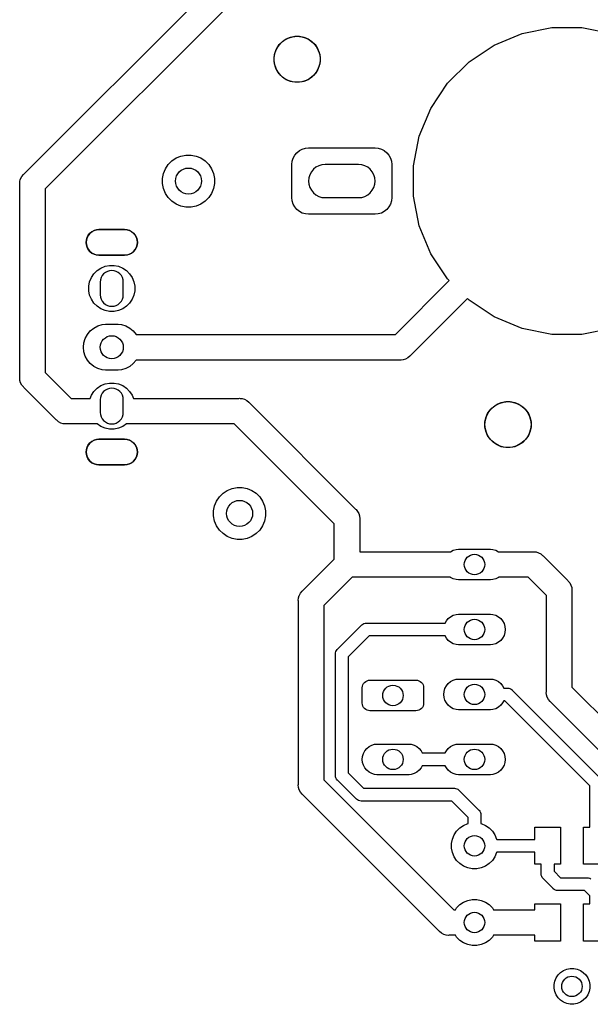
# Model space of a CAD drawing. Extents: x 5 to 6.74, y -5.6 to -2.91.
# Tile 1 of 3: x 5 to 5.87, y -5.6 to -4.08. Entities that reach past the tile are written whole.
import ezdxf

# ---------------------------------------------------------------- set-up
doc = ezdxf.new("R2010")
doc.units = 0
doc.header["$MEASUREMENT"] = 0
doc.layers.add('BLACK', color=7, linetype='CONTINUOUS')

msp = doc.modelspace()

# ---------------------------------------------------------------- linework, layer by layer
at = {"layer": 'BLACK', "linetype": 'CONTINUOUS'}
for p, q in [((5.00251, -4.32004), (5.56299, -3.75956)), ((5.59591, -3.78232), (5.03543, -4.3428)), ((5.41293, -4.10916), (5.41978, -4.1078)), ((5.41978, -4.1078), (5.42676, -4.1078)), ((5.42676, -4.1078), (5.4336, -4.10916)), ((5.72669, -4.12137), (5.76968, -4.10357)), ((5.76968, -4.10357), (5.81532, -4.09449)), ((5.81532, -4.09449), (5.86185, -4.09449)), ((5.86185, -4.09449), (5.90749, -4.10357)), ((5.39187, -4.12644), (5.39575, -4.12064)), ((5.39575, -4.12064), (5.40068, -4.11571)), ((5.40068, -4.11571), (5.40648, -4.11183)), ((5.40648, -4.11183), (5.41293, -4.10916)), ((5.4336, -4.10916), (5.44005, -4.11183)), ((5.44005, -4.11183), (5.44585, -4.11571)), ((5.44585, -4.11571), (5.45079, -4.12064)), ((5.45079, -4.12064), (5.45467, -4.12644)), ((5.688, -4.14722), (5.72669, -4.12137)), ((5.38783, -4.13974), (5.3892, -4.13289)), ((5.3892, -4.13289), (5.39187, -4.12644)), ((5.45467, -4.12644), (5.45734, -4.13289)), ((5.45734, -4.13289), (5.4587, -4.13974)), ((5.38783, -4.14672), (5.38783, -4.13974)), ((5.3892, -4.15356), (5.38783, -4.14672)), ((5.39187, -4.16001), (5.3892, -4.15356)), ((5.45734, -4.15356), (5.45467, -4.16001)), ((5.4587, -4.14672), (5.45734, -4.15356)), ((5.4587, -4.13974), (5.4587, -4.14672)), ((5.6551, -4.18013), (5.688, -4.14722)), ((5.39575, -4.16582), (5.39187, -4.16001)), ((5.40068, -4.17075), (5.39575, -4.16582)), ((5.45079, -4.16582), (5.44585, -4.17075)), ((5.45467, -4.16001), (5.45079, -4.16582)), ((5.40648, -4.17463), (5.40068, -4.17075)), ((5.41293, -4.1773), (5.40648, -4.17463)), ((5.41978, -4.17866), (5.41293, -4.1773)), ((5.42676, -4.17866), (5.41978, -4.17866)), ((5.4336, -4.1773), (5.42676, -4.17866)), ((5.44005, -4.17463), (5.4336, -4.1773)), ((5.44585, -4.17075), (5.44005, -4.17463)), ((5.62925, -4.21882), (5.6551, -4.18013)), ((5.61144, -4.26181), (5.62925, -4.21882)), ((5.60236, -4.30744), (5.61144, -4.26181)), ((5.24421, -4.29217), (5.25196, -4.29063)), ((5.25196, -4.29063), (5.25985, -4.29063)), ((5.25985, -4.29063), (5.2676, -4.29217)), ((5.41967, -4.2909), (5.42285, -4.28702)), ((5.42285, -4.28702), (5.42673, -4.28384)), ((5.42673, -4.28384), (5.43115, -4.28148)), ((5.43115, -4.28148), (5.43595, -4.28002)), ((5.43595, -4.28002), (5.44094, -4.27953)), ((5.44094, -4.27953), (5.54331, -4.27953)), ((5.54331, -4.27953), (5.5483, -4.28002)), ((5.5483, -4.28002), (5.5531, -4.28148)), ((5.5531, -4.28148), (5.55752, -4.28384)), ((5.55752, -4.28384), (5.5614, -4.28702)), ((5.5614, -4.28702), (5.56458, -4.2909)), ((5.22039, -4.31172), (5.22477, -4.30516)), ((5.22477, -4.30516), (5.23036, -4.29958)), ((5.23036, -4.29958), (5.23692, -4.29519)), ((5.23692, -4.29519), (5.24421, -4.29217)), ((5.2676, -4.29217), (5.27489, -4.29519)), ((5.27489, -4.29519), (5.28145, -4.29958)), ((5.28145, -4.29958), (5.28704, -4.30516)), ((5.28704, -4.30516), (5.29142, -4.31172)), ((5.41535, -4.30512), (5.41585, -4.30013)), ((5.41535, -4.3563), (5.41535, -4.30512)), ((5.41585, -4.30013), (5.4173, -4.29533)), ((5.4173, -4.29533), (5.41967, -4.2909)), ((5.46154, -4.30561), (5.45674, -4.30707)), ((5.46654, -4.30512), (5.46154, -4.30561)), ((5.51772, -4.30512), (5.46654, -4.30512)), ((5.52271, -4.30561), (5.51772, -4.30512)), ((5.52751, -4.30707), (5.52271, -4.30561)), ((5.56458, -4.2909), (5.56695, -4.29533)), ((5.56695, -4.29533), (5.56841, -4.30013)), ((5.56841, -4.30013), (5.5689, -4.30512)), ((5.5689, -4.30512), (5.5689, -4.3563)), ((4.9993, -4.32366), (5.00176, -4.32066)), ((5.00176, -4.32066), (5.00251, -4.32004)), ((5.21583, -4.32676), (5.21737, -4.31902)), ((5.21737, -4.31902), (5.22039, -4.31172)), ((5.29142, -4.31172), (5.29444, -4.31902)), ((5.29444, -4.31902), (5.29598, -4.32676)), ((5.44289, -4.32092), (5.44144, -4.32572)), ((5.44526, -4.31649), (5.44289, -4.32092)), ((5.44844, -4.31261), (5.44526, -4.31649)), ((5.45232, -4.30943), (5.44844, -4.31261)), ((5.45674, -4.30707), (5.45232, -4.30943)), ((5.53193, -4.30943), (5.52751, -4.30707)), ((5.53581, -4.31261), (5.53193, -4.30943)), ((5.53899, -4.31649), (5.53581, -4.31261)), ((5.54136, -4.32092), (5.53899, -4.31649)), ((5.54282, -4.32572), (5.54136, -4.32092)), ((5.60236, -4.35397), (5.60236, -4.30744)), ((4.99597, -4.33465), (4.99635, -4.33079)), ((4.99606, -4.33561), (4.99597, -4.33465)), ((4.99606, -4.63289), (4.99606, -4.33561)), ((4.99635, -4.33079), (4.99696, -4.32878)), ((4.99696, -4.32878), (4.99747, -4.32708)), ((4.99747, -4.32708), (4.9993, -4.32366)), ((5.21583, -4.33466), (5.21583, -4.32676)), ((5.21737, -4.3424), (5.21583, -4.33466)), ((5.29598, -4.33466), (5.29444, -4.3424)), ((5.29598, -4.32676), (5.29598, -4.33466)), ((5.44144, -4.32572), (5.44094, -4.33071)), ((5.44094, -4.33071), (5.44144, -4.3357)), ((5.44144, -4.3357), (5.44289, -4.3405)), ((5.54136, -4.3405), (5.54282, -4.3357)), ((5.54331, -4.33071), (5.54282, -4.32572)), ((5.54282, -4.3357), (5.54331, -4.33071)), ((5.03543, -4.3428), (5.03543, -4.6257)), ((5.22039, -4.34969), (5.21737, -4.3424)), ((5.22477, -4.35626), (5.22039, -4.34969)), ((5.29142, -4.34969), (5.28704, -4.35626)), ((5.29444, -4.3424), (5.29142, -4.34969)), ((5.44289, -4.3405), (5.44526, -4.34493)), ((5.44526, -4.34493), (5.44844, -4.3488)), ((5.44844, -4.3488), (5.45232, -4.35199)), ((5.53193, -4.35199), (5.53581, -4.3488)), ((5.53581, -4.3488), (5.53899, -4.34493)), ((5.53899, -4.34493), (5.54136, -4.3405)), ((5.23036, -4.36184), (5.22477, -4.35626)), ((5.23692, -4.36623), (5.23036, -4.36184)), ((5.24421, -4.36925), (5.23692, -4.36623)), ((5.27489, -4.36623), (5.2676, -4.36925)), ((5.28145, -4.36184), (5.27489, -4.36623)), ((5.28704, -4.35626), (5.28145, -4.36184)), ((5.41585, -4.36129), (5.41535, -4.3563)), ((5.4173, -4.36609), (5.41585, -4.36129)), ((5.41967, -4.37052), (5.4173, -4.36609)), ((5.45232, -4.35199), (5.45674, -4.35435)), ((5.45674, -4.35435), (5.46154, -4.35581)), ((5.46154, -4.35581), (5.46654, -4.3563)), ((5.46654, -4.3563), (5.51772, -4.3563)), ((5.51772, -4.3563), (5.52271, -4.35581)), ((5.52271, -4.35581), (5.52751, -4.35435)), ((5.52751, -4.35435), (5.53193, -4.35199)), ((5.56695, -4.36609), (5.56458, -4.37052)), ((5.56841, -4.36129), (5.56695, -4.36609)), ((5.5689, -4.3563), (5.56841, -4.36129)), ((5.61144, -4.39961), (5.60236, -4.35397)), ((5.25196, -4.37079), (5.24421, -4.36925)), ((5.25985, -4.37079), (5.25196, -4.37079)), ((5.2676, -4.36925), (5.25985, -4.37079)), ((5.42285, -4.37439), (5.41967, -4.37052)), ((5.42673, -4.37758), (5.42285, -4.37439)), ((5.43115, -4.37994), (5.42673, -4.37758)), ((5.43595, -4.3814), (5.43115, -4.37994)), ((5.44094, -4.38189), (5.43595, -4.3814)), ((5.5483, -4.3814), (5.54331, -4.38189)), ((5.5531, -4.37994), (5.5483, -4.3814)), ((5.55752, -4.37758), (5.5531, -4.37994)), ((5.5614, -4.37439), (5.55752, -4.37758)), ((5.56458, -4.37052), (5.5614, -4.37439)), ((5.54331, -4.38189), (5.44094, -4.38189)), ((5.10166, -4.41421), (5.10412, -4.41121)), ((5.10419, -4.41128), (5.10174, -4.41426)), ((5.10412, -4.41121), (5.10712, -4.40875)), ((5.10717, -4.40883), (5.10419, -4.41128)), ((5.10712, -4.40875), (5.11054, -4.40692)), ((5.11058, -4.40701), (5.10717, -4.40883)), ((5.11054, -4.40692), (5.11425, -4.4058)), ((5.11427, -4.40589), (5.11058, -4.40701)), ((5.11425, -4.4058), (5.11714, -4.40551)), ((5.11811, -4.40551), (5.11427, -4.40589)), ((5.11714, -4.40551), (5.15845, -4.40551)), ((5.15748, -4.40551), (5.11811, -4.40551)), ((5.16132, -4.40589), (5.15748, -4.40551)), ((5.15845, -4.40551), (5.16134, -4.4058)), ((5.16501, -4.40701), (5.16132, -4.40589)), ((5.16134, -4.4058), (5.16505, -4.40692)), ((5.16842, -4.40883), (5.16501, -4.40701)), ((5.16505, -4.40692), (5.16847, -4.40875)), ((5.1714, -4.41128), (5.16842, -4.40883)), ((5.16847, -4.40875), (5.17147, -4.41121)), ((5.17385, -4.41426), (5.1714, -4.41128)), ((5.17147, -4.41121), (5.17393, -4.41421)), ((5.62925, -4.4426), (5.61144, -4.39961)), ((5.09833, -4.4252), (5.09871, -4.42134)), ((5.09871, -4.42906), (5.09833, -4.4252)), ((5.0988, -4.42136), (5.09843, -4.4252)), ((5.09843, -4.4252), (5.0988, -4.42904)), ((5.09871, -4.42134), (5.09984, -4.41763)), ((5.09992, -4.41766), (5.0988, -4.42136)), ((5.09984, -4.41763), (5.10166, -4.41421)), ((5.10174, -4.41426), (5.09992, -4.41766)), ((5.17567, -4.41766), (5.17385, -4.41426)), ((5.17393, -4.41421), (5.17575, -4.41763)), ((5.17679, -4.42136), (5.17567, -4.41766)), ((5.17575, -4.41763), (5.17688, -4.42134)), ((5.17717, -4.4252), (5.17679, -4.42136)), ((5.17679, -4.42904), (5.17717, -4.4252)), ((5.17688, -4.42134), (5.17726, -4.4252)), ((5.17726, -4.4252), (5.17688, -4.42906)), ((5.09984, -4.43277), (5.09871, -4.42906)), ((5.0988, -4.42904), (5.09992, -4.43273)), ((5.10166, -4.43619), (5.09984, -4.43277)), ((5.09992, -4.43273), (5.10174, -4.43613)), ((5.10412, -4.43918), (5.10166, -4.43619)), ((5.10174, -4.43613), (5.10419, -4.43912)), ((5.10712, -4.44164), (5.10412, -4.43918)), ((5.10419, -4.43912), (5.10717, -4.44156)), ((5.11054, -4.44347), (5.10712, -4.44164)), ((5.10717, -4.44156), (5.11058, -4.44338)), ((5.16501, -4.44338), (5.16842, -4.44156)), ((5.16847, -4.44164), (5.16505, -4.44347)), ((5.16842, -4.44156), (5.1714, -4.43912)), ((5.17147, -4.43918), (5.16847, -4.44164)), ((5.1714, -4.43912), (5.17385, -4.43613)), ((5.17393, -4.43619), (5.17147, -4.43918)), ((5.17385, -4.43613), (5.17567, -4.43273)), ((5.17575, -4.43277), (5.17393, -4.43619)), ((5.17567, -4.43273), (5.17679, -4.42904)), ((5.17688, -4.42906), (5.17575, -4.43277)), ((5.11425, -4.4446), (5.11054, -4.44347)), ((5.11058, -4.44338), (5.11427, -4.4445)), ((5.11714, -4.44488), (5.11425, -4.4446)), ((5.11427, -4.4445), (5.11811, -4.44488)), ((5.15845, -4.44488), (5.11714, -4.44488)), ((5.11811, -4.44488), (5.15748, -4.44488)), ((5.15748, -4.44488), (5.16132, -4.4445)), ((5.16134, -4.4446), (5.15845, -4.44488)), ((5.16132, -4.4445), (5.16501, -4.44338)), ((5.16505, -4.44347), (5.16134, -4.4446)), ((5.6551, -4.48129), (5.62925, -4.4426)), ((5.11027, -4.47348), (5.11521, -4.46854)), ((5.11521, -4.46854), (5.12101, -4.46466)), ((5.12101, -4.46466), (5.12746, -4.46199)), ((5.12795, -4.47149), (5.12527, -4.47369)), ((5.12746, -4.46199), (5.13431, -4.46063)), ((5.13102, -4.46985), (5.12795, -4.47149)), ((5.13434, -4.46884), (5.13102, -4.46985)), ((5.13431, -4.46063), (5.14129, -4.46063)), ((5.1378, -4.4685), (5.13434, -4.46884)), ((5.14125, -4.46884), (5.1378, -4.4685)), ((5.14458, -4.46985), (5.14125, -4.46884)), ((5.14129, -4.46063), (5.14813, -4.46199)), ((5.14764, -4.47149), (5.14458, -4.46985)), ((5.15032, -4.47369), (5.14764, -4.47149)), ((5.14813, -4.46199), (5.15458, -4.46466)), ((5.15458, -4.46466), (5.16038, -4.46854)), ((5.16038, -4.46854), (5.16532, -4.47348)), ((5.10236, -4.49257), (5.10372, -4.48573)), ((5.10372, -4.48573), (5.10639, -4.47928)), ((5.10639, -4.47928), (5.11027, -4.47348)), ((5.12042, -4.48276), (5.12008, -4.48622)), ((5.12008, -4.48622), (5.12008, -4.50591)), ((5.12143, -4.47944), (5.12042, -4.48276)), ((5.12306, -4.47638), (5.12143, -4.47944)), ((5.12527, -4.47369), (5.12306, -4.47638)), ((5.15253, -4.47638), (5.15032, -4.47369)), ((5.15416, -4.47944), (5.15253, -4.47638)), ((5.15517, -4.48276), (5.15416, -4.47944)), ((5.15551, -4.48622), (5.15517, -4.48276)), ((5.15551, -4.50591), (5.15551, -4.48622)), ((5.16532, -4.47348), (5.1692, -4.47928)), ((5.1692, -4.47928), (5.17187, -4.48573)), ((5.17187, -4.48573), (5.17323, -4.49257)), ((5.57452, -4.56693), (5.65763, -4.48382)), ((5.65763, -4.48382), (5.6551, -4.48129)), ((5.10236, -4.49955), (5.10236, -4.49257)), ((5.10372, -4.5064), (5.10236, -4.49955)), ((5.17323, -4.49955), (5.17187, -4.5064)), ((5.17323, -4.49257), (5.17323, -4.49955)), ((5.10639, -4.51285), (5.10372, -4.5064)), ((5.11027, -4.51865), (5.10639, -4.51285)), ((5.12008, -4.50591), (5.12042, -4.50936)), ((5.12042, -4.50936), (5.12143, -4.51269)), ((5.12143, -4.51269), (5.12306, -4.51575)), ((5.12306, -4.51575), (5.12527, -4.51843)), ((5.15032, -4.51843), (5.15253, -4.51575)), ((5.15253, -4.51575), (5.15416, -4.51269)), ((5.15416, -4.51269), (5.15517, -4.50936)), ((5.15517, -4.50936), (5.15551, -4.50591)), ((5.1692, -4.51285), (5.16532, -4.51865)), ((5.17187, -4.5064), (5.1692, -4.51285)), ((5.68547, -4.51166), (5.59728, -4.59985)), ((5.688, -4.51419), (5.68547, -4.51166)), ((5.72669, -4.54004), (5.688, -4.51419)), ((5.11521, -4.52359), (5.11027, -4.51865)), ((5.12101, -4.52746), (5.11521, -4.52359)), ((5.12746, -4.53013), (5.12101, -4.52746)), ((5.12527, -4.51843), (5.12795, -4.52064)), ((5.13431, -4.5315), (5.12746, -4.53013)), ((5.12795, -4.52064), (5.13102, -4.52227)), ((5.13102, -4.52227), (5.13434, -4.52328)), ((5.14129, -4.5315), (5.13431, -4.5315)), ((5.13434, -4.52328), (5.1378, -4.52362)), ((5.1378, -4.52362), (5.14125, -4.52328)), ((5.14125, -4.52328), (5.14458, -4.52227)), ((5.14813, -4.53013), (5.14129, -4.5315)), ((5.14458, -4.52227), (5.14764, -4.52064)), ((5.14764, -4.52064), (5.15032, -4.51843)), ((5.15458, -4.52746), (5.14813, -4.53013)), ((5.16038, -4.52359), (5.15458, -4.52746)), ((5.16532, -4.51865), (5.16038, -4.52359)), ((5.76968, -4.55785), (5.72669, -4.54004)), ((5.10032, -4.56683), (5.10475, -4.56144)), ((5.10475, -4.56144), (5.11014, -4.55701)), ((5.11014, -4.55701), (5.1163, -4.55372)), ((5.1163, -4.55372), (5.12298, -4.55169)), ((5.12298, -4.55169), (5.12818, -4.55118)), ((5.12818, -4.55118), (5.14741, -4.55118)), ((5.14741, -4.55118), (5.15262, -4.55169)), ((5.15262, -4.55169), (5.15929, -4.55372)), ((5.15929, -4.55372), (5.16545, -4.55701)), ((5.16545, -4.55701), (5.17085, -4.56144)), ((5.17085, -4.56144), (5.17527, -4.56683)), ((5.81532, -4.56693), (5.76968, -4.55785)), ((5.90749, -4.55785), (5.86185, -4.56693)), ((5.095, -4.57967), (5.09703, -4.57299)), ((5.09703, -4.57299), (5.10032, -4.56683)), ((5.17527, -4.56683), (5.17532, -4.56693)), ((5.17532, -4.56693), (5.57452, -4.56693)), ((5.86185, -4.56693), (5.81532, -4.56693)), ((5.09432, -4.58661), (5.095, -4.57967)), ((5.095, -4.59356), (5.09432, -4.58661)), ((5.09703, -4.60024), (5.095, -4.59356)), ((5.10032, -4.60639), (5.09703, -4.60024)), ((5.10475, -4.61179), (5.10032, -4.60639)), ((5.17527, -4.60639), (5.17085, -4.61179)), ((5.17532, -4.6063), (5.17527, -4.60639)), ((5.58171, -4.6063), (5.17532, -4.6063)), ((5.58268, -4.60639), (5.58171, -4.6063)), ((5.58364, -4.6063), (5.58268, -4.60639)), ((5.58654, -4.60601), (5.58364, -4.6063)), ((5.59025, -4.60489), (5.58654, -4.60601)), ((5.59367, -4.60306), (5.59025, -4.60489)), ((5.59666, -4.6006), (5.59367, -4.60306)), ((5.59728, -4.59985), (5.59666, -4.6006)), ((5.11014, -4.61622), (5.10475, -4.61179)), ((5.1163, -4.61951), (5.11014, -4.61622)), ((5.12298, -4.62153), (5.1163, -4.61951)), ((5.12818, -4.62205), (5.12298, -4.62153)), ((5.14741, -4.62205), (5.12818, -4.62205)), ((5.15262, -4.62153), (5.14741, -4.62205)), ((5.15929, -4.61951), (5.15262, -4.62153)), ((5.16545, -4.61622), (5.15929, -4.61951)), ((5.17085, -4.61179), (5.16545, -4.61622)), ((4.99597, -4.63386), (4.99606, -4.63289)), ((4.99635, -4.63772), (4.99597, -4.63386)), ((4.99747, -4.64143), (4.99635, -4.63772)), ((5.03543, -4.6257), (5.07508, -4.66535)), ((4.9993, -4.64485), (4.99747, -4.64143)), ((5.00176, -4.64785), (4.9993, -4.64485)), ((5.00251, -4.64846), (5.00176, -4.64785)), ((5.05233, -4.69828), (5.00251, -4.64846)), ((5.10639, -4.66038), (5.11027, -4.65458)), ((5.11027, -4.65458), (5.11521, -4.64964)), ((5.11521, -4.64964), (5.12101, -4.64576)), ((5.12101, -4.64576), (5.12746, -4.64309)), ((5.12795, -4.65259), (5.12527, -4.6548)), ((5.12746, -4.64309), (5.13431, -4.64173)), ((5.13102, -4.65095), (5.12795, -4.65259)), ((5.13434, -4.64995), (5.13102, -4.65095)), ((5.13431, -4.64173), (5.14129, -4.64173)), ((5.1378, -4.64961), (5.13434, -4.64995)), ((5.14125, -4.64995), (5.1378, -4.64961)), ((5.14458, -4.65095), (5.14125, -4.64995)), ((5.14129, -4.64173), (5.14813, -4.64309)), ((5.14764, -4.65259), (5.14458, -4.65095)), ((5.15032, -4.6548), (5.14764, -4.65259)), ((5.14813, -4.64309), (5.15458, -4.64576)), ((5.15458, -4.64576), (5.16038, -4.64964)), ((5.16038, -4.64964), (5.16532, -4.65458)), ((5.16532, -4.65458), (5.1692, -4.66038)), ((5.07508, -4.66535), (5.10434, -4.66535)), ((5.10434, -4.66535), (5.10639, -4.66038)), ((5.12042, -4.66387), (5.12008, -4.66732)), ((5.12008, -4.66732), (5.12008, -4.68701)), ((5.12143, -4.66054), (5.12042, -4.66387)), ((5.12306, -4.65748), (5.12143, -4.66054)), ((5.12527, -4.6548), (5.12306, -4.65748)), ((5.15253, -4.65748), (5.15032, -4.6548)), ((5.15416, -4.66054), (5.15253, -4.65748)), ((5.15517, -4.66387), (5.15416, -4.66054)), ((5.15551, -4.66732), (5.15517, -4.66387)), ((5.15551, -4.68701), (5.15551, -4.66732)), ((5.1692, -4.66038), (5.17126, -4.66535)), ((5.17126, -4.66535), (5.33368, -4.66535)), ((5.33368, -4.66535), (5.33465, -4.66526)), ((5.33465, -4.66526), (5.33561, -4.66535)), ((5.33561, -4.66535), (5.3385, -4.66564)), ((5.3385, -4.66564), (5.34222, -4.66676)), ((5.34222, -4.66676), (5.34563, -4.66859)), ((5.34563, -4.66859), (5.34863, -4.67105)), ((5.34863, -4.67105), (5.34925, -4.6718)), ((5.34925, -4.6718), (5.51324, -4.83579)), ((5.71663, -4.68892), (5.72051, -4.68312)), ((5.72051, -4.68312), (5.72544, -4.67819)), ((5.72544, -4.67819), (5.73125, -4.67431)), ((5.73125, -4.67431), (5.7377, -4.67164)), ((5.7377, -4.67164), (5.74454, -4.67028)), ((5.74454, -4.67028), (5.75152, -4.67028)), ((5.75152, -4.67028), (5.75837, -4.67164)), ((5.75837, -4.67164), (5.76482, -4.67431)), ((5.76482, -4.67431), (5.77062, -4.67819)), ((5.77062, -4.67819), (5.77555, -4.68312)), ((5.77555, -4.68312), (5.77943, -4.68892)), ((5.05294, -4.69903), (5.05233, -4.69828)), ((5.05594, -4.70149), (5.05294, -4.69903)), ((5.12008, -4.68701), (5.12042, -4.69046)), ((5.12042, -4.69046), (5.12143, -4.69379)), ((5.12143, -4.69379), (5.12306, -4.69685)), ((5.12306, -4.69685), (5.12527, -4.69954)), ((5.12527, -4.69954), (5.12795, -4.70174)), ((5.14764, -4.70174), (5.15032, -4.69954)), ((5.15032, -4.69954), (5.15253, -4.69685)), ((5.15253, -4.69685), (5.15416, -4.69379)), ((5.15416, -4.69379), (5.15517, -4.69046)), ((5.15517, -4.69046), (5.15551, -4.68701)), ((5.7126, -4.70222), (5.71396, -4.69537)), ((5.71396, -4.69537), (5.71663, -4.68892)), ((5.77943, -4.68892), (5.7821, -4.69537)), ((5.7821, -4.69537), (5.78346, -4.70222)), ((5.05936, -4.70331), (5.05594, -4.70149)), ((5.06307, -4.70444), (5.05936, -4.70331)), ((5.06693, -4.70482), (5.06307, -4.70444)), ((5.0679, -4.70472), (5.06693, -4.70482)), ((5.11526, -4.70472), (5.0679, -4.70472)), ((5.12101, -4.70857), (5.11526, -4.70472)), ((5.12746, -4.71124), (5.12101, -4.70857)), ((5.13431, -4.7126), (5.12746, -4.71124)), ((5.12795, -4.70174), (5.13102, -4.70338)), ((5.13102, -4.70338), (5.13434, -4.70438)), ((5.14129, -4.7126), (5.13431, -4.7126)), ((5.13434, -4.70438), (5.1378, -4.70472)), ((5.1378, -4.70472), (5.14125, -4.70438)), ((5.14125, -4.70438), (5.14458, -4.70338)), ((5.14813, -4.71124), (5.14129, -4.7126)), ((5.14458, -4.70338), (5.14764, -4.70174)), ((5.15458, -4.70857), (5.14813, -4.71124)), ((5.16033, -4.70472), (5.15458, -4.70857)), ((5.32649, -4.70472), (5.16033, -4.70472)), ((5.48031, -4.85855), (5.32649, -4.70472)), ((5.7126, -4.7092), (5.7126, -4.70222)), ((5.71396, -4.71604), (5.7126, -4.7092)), ((5.78346, -4.7092), (5.7821, -4.71604)), ((5.78346, -4.70222), (5.78346, -4.7092)), ((5.10712, -4.73158), (5.11054, -4.72976)), ((5.11058, -4.72984), (5.10717, -4.73166)), ((5.11054, -4.72976), (5.11425, -4.72863)), ((5.11427, -4.72872), (5.11058, -4.72984)), ((5.11425, -4.72863), (5.11714, -4.72835)), ((5.11811, -4.72835), (5.11427, -4.72872)), ((5.11714, -4.72835), (5.15845, -4.72835)), ((5.15748, -4.72835), (5.11811, -4.72835)), ((5.16132, -4.72872), (5.15748, -4.72835)), ((5.15845, -4.72835), (5.16134, -4.72863)), ((5.16501, -4.72984), (5.16132, -4.72872)), ((5.16134, -4.72863), (5.16505, -4.72976)), ((5.16842, -4.73166), (5.16501, -4.72984)), ((5.16505, -4.72976), (5.16847, -4.73158)), ((5.71663, -4.72249), (5.71396, -4.71604)), ((5.72051, -4.7283), (5.71663, -4.72249)), ((5.72544, -4.73323), (5.72051, -4.7283)), ((5.77555, -4.7283), (5.77062, -4.73323)), ((5.77943, -4.72249), (5.77555, -4.7283)), ((5.7821, -4.71604), (5.77943, -4.72249)), ((5.09833, -4.74803), (5.09871, -4.74417)), ((5.0988, -4.74419), (5.09843, -4.74803)), ((5.09871, -4.74417), (5.09984, -4.74046)), ((5.09992, -4.7405), (5.0988, -4.74419)), ((5.09984, -4.74046), (5.10166, -4.73704)), ((5.10174, -4.7371), (5.09992, -4.7405)), ((5.10166, -4.73704), (5.10412, -4.73404)), ((5.10419, -4.73411), (5.10174, -4.7371)), ((5.10412, -4.73404), (5.10712, -4.73158)), ((5.10717, -4.73166), (5.10419, -4.73411)), ((5.1714, -4.73411), (5.16842, -4.73166)), ((5.16847, -4.73158), (5.17147, -4.73404)), ((5.17385, -4.7371), (5.1714, -4.73411)), ((5.17147, -4.73404), (5.17393, -4.73704)), ((5.17567, -4.7405), (5.17385, -4.7371)), ((5.17393, -4.73704), (5.17575, -4.74046)), ((5.17679, -4.74419), (5.17567, -4.7405)), ((5.17575, -4.74046), (5.17688, -4.74417)), ((5.17717, -4.74803), (5.17679, -4.74419)), ((5.17688, -4.74417), (5.17726, -4.74803)), ((5.73125, -4.73711), (5.72544, -4.73323)), ((5.7377, -4.73978), (5.73125, -4.73711)), ((5.74454, -4.74114), (5.7377, -4.73978)), ((5.75152, -4.74114), (5.74454, -4.74114)), ((5.75837, -4.73978), (5.75152, -4.74114)), ((5.76482, -4.73711), (5.75837, -4.73978)), ((5.77062, -4.73323), (5.76482, -4.73711)), ((5.09871, -4.75189), (5.09833, -4.74803)), ((5.09843, -4.74803), (5.0988, -4.75187)), ((5.09984, -4.7556), (5.09871, -4.75189)), ((5.0988, -4.75187), (5.09992, -4.75556)), ((5.10166, -4.75902), (5.09984, -4.7556)), ((5.09992, -4.75556), (5.10174, -4.75897)), ((5.10412, -4.76202), (5.10166, -4.75902)), ((5.10174, -4.75897), (5.10419, -4.76195)), ((5.1714, -4.76195), (5.17385, -4.75897)), ((5.17393, -4.75902), (5.17147, -4.76202)), ((5.17385, -4.75897), (5.17567, -4.75556)), ((5.17575, -4.7556), (5.17393, -4.75902)), ((5.17567, -4.75556), (5.17679, -4.75187)), ((5.17688, -4.75189), (5.17575, -4.7556)), ((5.17679, -4.75187), (5.17717, -4.74803)), ((5.17726, -4.74803), (5.17688, -4.75189)), ((5.10712, -4.76448), (5.10412, -4.76202)), ((5.10419, -4.76195), (5.10717, -4.7644)), ((5.11054, -4.76631), (5.10712, -4.76448)), ((5.10717, -4.7644), (5.11058, -4.76622)), ((5.11425, -4.76743), (5.11054, -4.76631)), ((5.11058, -4.76622), (5.11427, -4.76734)), ((5.11714, -4.76772), (5.11425, -4.76743)), ((5.11427, -4.76734), (5.11811, -4.76772)), ((5.15845, -4.76772), (5.11714, -4.76772)), ((5.11811, -4.76772), (5.15748, -4.76772)), ((5.15748, -4.76772), (5.16132, -4.76734)), ((5.16134, -4.76743), (5.15845, -4.76772)), ((5.16132, -4.76734), (5.16501, -4.76622)), ((5.16505, -4.76631), (5.16134, -4.76743)), ((5.16501, -4.76622), (5.16842, -4.7644)), ((5.16847, -4.76448), (5.16505, -4.76631)), ((5.16842, -4.7644), (5.1714, -4.76195)), ((5.17147, -4.76202), (5.16847, -4.76448)), ((5.31566, -4.807), (5.32296, -4.80398)), ((5.32296, -4.80398), (5.3307, -4.80244)), ((5.3307, -4.80244), (5.33859, -4.80244)), ((5.33859, -4.80244), (5.34634, -4.80398)), ((5.34634, -4.80398), (5.35363, -4.807)), ((5.29913, -4.82354), (5.30351, -4.81697)), ((5.30351, -4.81697), (5.3091, -4.81139)), ((5.3091, -4.81139), (5.31566, -4.807)), ((5.35363, -4.807), (5.36019, -4.81139)), ((5.36019, -4.81139), (5.36578, -4.81697)), ((5.36578, -4.81697), (5.37016, -4.82354)), ((5.29457, -4.83857), (5.29611, -4.83083)), ((5.29611, -4.83083), (5.29913, -4.82354)), ((5.37016, -4.82354), (5.37318, -4.83083)), ((5.37318, -4.83083), (5.37472, -4.83857)), ((5.51324, -4.83579), (5.51399, -4.83641)), ((5.51399, -4.83641), (5.51645, -4.8394)), ((5.29457, -4.84647), (5.29457, -4.83857)), ((5.29611, -4.85421), (5.29457, -4.84647)), ((5.37472, -4.84647), (5.37318, -4.85421)), ((5.37472, -4.83857), (5.37472, -4.84647)), ((5.51645, -4.8394), (5.51827, -4.84282)), ((5.51827, -4.84282), (5.51933, -4.8463)), ((5.51933, -4.8463), (5.5194, -4.84653)), ((5.5194, -4.84653), (5.51978, -4.85039)), ((5.51978, -4.85039), (5.51969, -4.85136)), ((5.51969, -4.85136), (5.51969, -4.90157)), ((5.29913, -4.8615), (5.29611, -4.85421)), ((5.30351, -4.86807), (5.29913, -4.8615)), ((5.37016, -4.8615), (5.36578, -4.86807)), ((5.37318, -4.85421), (5.37016, -4.8615)), ((5.48032, -4.91311), (5.48031, -4.85855)), ((5.3091, -4.87365), (5.30351, -4.86807)), ((5.31566, -4.87804), (5.3091, -4.87365)), ((5.32296, -4.88106), (5.31566, -4.87804)), ((5.3307, -4.8826), (5.32296, -4.88106)), ((5.34634, -4.88106), (5.33859, -4.8826)), ((5.35363, -4.87804), (5.34634, -4.88106)), ((5.36019, -4.87365), (5.35363, -4.87804)), ((5.36578, -4.86807), (5.36019, -4.87365)), ((5.33859, -4.8826), (5.3307, -4.8826)), ((5.51969, -4.90157), (5.65959, -4.90157)), ((5.65959, -4.90157), (5.65965, -4.90152)), ((5.65965, -4.90152), (5.66375, -4.89933)), ((5.66375, -4.89933), (5.6682, -4.89798)), ((5.6682, -4.89798), (5.67167, -4.89764)), ((5.67167, -4.89764), (5.72124, -4.89764)), ((5.72124, -4.89764), (5.72471, -4.89798)), ((5.72471, -4.89798), (5.72916, -4.89933)), ((5.72916, -4.89933), (5.73327, -4.90152)), ((5.73327, -4.90152), (5.73333, -4.90157)), ((5.73333, -4.90157), (5.78643, -4.90157)), ((5.78643, -4.90157), (5.7874, -4.90148)), ((5.7874, -4.90148), (5.78837, -4.90157)), ((5.78837, -4.90157), (5.79126, -4.90186)), ((5.79126, -4.90186), (5.79497, -4.90299)), ((5.79497, -4.90299), (5.79839, -4.90481)), ((5.79839, -4.90481), (5.80139, -4.90727)), ((5.80139, -4.90727), (5.80201, -4.90802)), ((5.80201, -4.90802), (5.84001, -4.94603)), ((5.43165, -4.96177), (5.48032, -4.91311)), ((5.50815, -4.94094), (5.46457, -4.98453)), ((5.65959, -4.94094), (5.50815, -4.94094)), ((5.65965, -4.941), (5.65959, -4.94094)), ((5.66375, -4.94319), (5.65965, -4.941)), ((5.73327, -4.941), (5.72916, -4.94319)), ((5.73333, -4.94094), (5.73327, -4.941)), ((5.77925, -4.94094), (5.73333, -4.94094)), ((5.80709, -4.96878), (5.77925, -4.94094)), ((5.6682, -4.94454), (5.66375, -4.94319)), ((5.67167, -4.94488), (5.6682, -4.94454)), ((5.72124, -4.94488), (5.67167, -4.94488)), ((5.72471, -4.94454), (5.72124, -4.94488)), ((5.72916, -4.94319), (5.72471, -4.94454)), ((5.84001, -4.94603), (5.84076, -4.94664)), ((5.84076, -4.94664), (5.84322, -4.94964)), ((5.84322, -4.94964), (5.84505, -4.95306)), ((5.84505, -4.95306), (5.84612, -4.9566)), ((5.84612, -4.9566), (5.84617, -4.95677)), ((5.84617, -4.95677), (5.84655, -4.96063)), ((5.4251, -4.97638), (5.42548, -4.97252)), ((5.42548, -4.97252), (5.42661, -4.96881)), ((5.42661, -4.96881), (5.42693, -4.9682)), ((5.42693, -4.9682), (5.42844, -4.96539)), ((5.42844, -4.96539), (5.4309, -4.96239)), ((5.4309, -4.96239), (5.43165, -4.96177)), ((5.80709, -5.11714), (5.80709, -4.96878)), ((5.84655, -4.96063), (5.84646, -4.9616)), ((5.84646, -4.9616), (5.84646, -5.10996)), ((5.4252, -4.97735), (5.4251, -4.97638)), ((5.4252, -5.25973), (5.4252, -4.97735)), ((5.46457, -4.98453), (5.46457, -5.25255)), ((5.65605, -5.00448), (5.65965, -5.00152)), ((5.65965, -5.00152), (5.66375, -4.99933)), ((5.66375, -4.99933), (5.6682, -4.99798)), ((5.6682, -4.99798), (5.67167, -4.99764)), ((5.67167, -4.99764), (5.72124, -4.99764)), ((5.72124, -4.99764), (5.72471, -4.99798)), ((5.72471, -4.99798), (5.72916, -4.99933)), ((5.72916, -4.99933), (5.73327, -5.00152)), ((5.73327, -5.00152), (5.73686, -5.00448)), ((5.48551, -5.05175), (5.52262, -5.01464)), ((5.52262, -5.01464), (5.52293, -5.01427)), ((5.52293, -5.01427), (5.52443, -5.01304)), ((5.52443, -5.01304), (5.52614, -5.01212)), ((5.52614, -5.01212), (5.52799, -5.01156)), ((5.52799, -5.01156), (5.52992, -5.01137)), ((5.52992, -5.01137), (5.5304, -5.01142)), ((5.5304, -5.01142), (5.65131, -5.01142)), ((5.65131, -5.01142), (5.6531, -5.00807)), ((5.6531, -5.00807), (5.65605, -5.00448)), ((5.73686, -5.00448), (5.73981, -5.00807)), ((5.73981, -5.00807), (5.74201, -5.01218)), ((5.74201, -5.01218), (5.74336, -5.01663)), ((5.74336, -5.01663), (5.74382, -5.02126)), ((5.534, -5.0311), (5.50197, -5.06313)), ((5.65131, -5.0311), (5.534, -5.0311)), ((5.6531, -5.03445), (5.65131, -5.0311)), ((5.74201, -5.03034), (5.73981, -5.03445)), ((5.74336, -5.02589), (5.74201, -5.03034)), ((5.74382, -5.02126), (5.74336, -5.02589)), ((5.65605, -5.03804), (5.6531, -5.03445)), ((5.65965, -5.041), (5.65605, -5.03804)), ((5.66375, -5.04319), (5.65965, -5.041)), ((5.6682, -5.04454), (5.66375, -5.04319)), ((5.67167, -5.04488), (5.6682, -5.04454)), ((5.72124, -5.04488), (5.67167, -5.04488)), ((5.72471, -5.04454), (5.72124, -5.04488)), ((5.72916, -5.04319), (5.72471, -5.04454)), ((5.73327, -5.041), (5.72916, -5.04319)), ((5.73686, -5.03804), (5.73327, -5.041)), ((5.73981, -5.03445), (5.73686, -5.03804)), ((5.48224, -5.05906), (5.48243, -5.05713)), ((5.48228, -5.05954), (5.48224, -5.05906)), ((5.48228, -5.24558), (5.48228, -5.05954)), ((5.48243, -5.05713), (5.48299, -5.05527)), ((5.48299, -5.05527), (5.4839, -5.05356)), ((5.4839, -5.05356), (5.48513, -5.05206)), ((5.48513, -5.05206), (5.48551, -5.05175)), ((5.50197, -5.06313), (5.50197, -5.24199)), ((5.52362, -5.11102), (5.52385, -5.10872)), ((5.52385, -5.10872), (5.52452, -5.1065)), ((5.52452, -5.1065), (5.52561, -5.10446)), ((5.52561, -5.10446), (5.52708, -5.10267)), ((5.52708, -5.10267), (5.52887, -5.1012)), ((5.52887, -5.1012), (5.53091, -5.10011)), ((5.53091, -5.10011), (5.53313, -5.09944)), ((5.53313, -5.09944), (5.53543, -5.09921)), ((5.53543, -5.09921), (5.6063, -5.09921)), ((5.6063, -5.09921), (5.6086, -5.09944)), ((5.6086, -5.09944), (5.61082, -5.10011)), ((5.61082, -5.10011), (5.61286, -5.1012)), ((5.61286, -5.1012), (5.61465, -5.10267)), ((5.61465, -5.10267), (5.61612, -5.10446)), ((5.61612, -5.10446), (5.61721, -5.1065)), ((5.61721, -5.1065), (5.61788, -5.10872)), ((5.61788, -5.10872), (5.61811, -5.11102)), ((5.65091, -5.11218), (5.6531, -5.10807)), ((5.6531, -5.10807), (5.65605, -5.10448)), ((5.65605, -5.10448), (5.65965, -5.10152)), ((5.65965, -5.10152), (5.66375, -5.09933)), ((5.66375, -5.09933), (5.6682, -5.09798)), ((5.6682, -5.09798), (5.67167, -5.09764)), ((5.67167, -5.09764), (5.72124, -5.09764)), ((5.72124, -5.09764), (5.72471, -5.09798)), ((5.72471, -5.09798), (5.72916, -5.09933)), ((5.72916, -5.09933), (5.73327, -5.10152)), ((5.73327, -5.10152), (5.73686, -5.10448)), ((5.73686, -5.10448), (5.73981, -5.10807)), ((5.73981, -5.10807), (5.7416, -5.11142)), ((5.52362, -5.13465), (5.52362, -5.11102)), ((5.61811, -5.11102), (5.61811, -5.13465)), ((5.6491, -5.12126), (5.64955, -5.11663)), ((5.64955, -5.12589), (5.6491, -5.12126)), ((5.64955, -5.11663), (5.65091, -5.11218)), ((5.7416, -5.11142), (5.74676, -5.11142)), ((5.74676, -5.11142), (5.74724, -5.11137)), ((5.74724, -5.11137), (5.74773, -5.11142)), ((5.74773, -5.11142), (5.74917, -5.11156)), ((5.74917, -5.11156), (5.75103, -5.11212)), ((5.75103, -5.11212), (5.75274, -5.11304)), ((5.75274, -5.11304), (5.75424, -5.11427)), ((5.75424, -5.11427), (5.75455, -5.11464)), ((5.75455, -5.11464), (5.87147, -5.23157)), ((5.80699, -5.11811), (5.80709, -5.11714)), ((5.80736, -5.1219), (5.80699, -5.11811)), ((5.80737, -5.12197), (5.80736, -5.1219)), ((5.8085, -5.12568), (5.80737, -5.12197)), ((5.84646, -5.10996), (5.93808, -5.20157)), ((5.52385, -5.13695), (5.52362, -5.13465)), ((5.52452, -5.13917), (5.52385, -5.13695)), ((5.52561, -5.14121), (5.52452, -5.13917)), ((5.61721, -5.13917), (5.61612, -5.14121)), ((5.61788, -5.13695), (5.61721, -5.13917)), ((5.61811, -5.13465), (5.61788, -5.13695)), ((5.65091, -5.13034), (5.64955, -5.12589)), ((5.6531, -5.13445), (5.65091, -5.13034)), ((5.65605, -5.13804), (5.6531, -5.13445)), ((5.65965, -5.141), (5.65605, -5.13804)), ((5.73686, -5.13804), (5.73327, -5.141)), ((5.73981, -5.13445), (5.73686, -5.13804)), ((5.7416, -5.1311), (5.73981, -5.13445)), ((5.74317, -5.1311), (5.7416, -5.1311)), ((5.85756, -5.24549), (5.74317, -5.1311)), ((5.81032, -5.1291), (5.8085, -5.12568)), ((5.81278, -5.1321), (5.81032, -5.1291)), ((5.81354, -5.13271), (5.81278, -5.1321)), ((5.91532, -5.2345), (5.81354, -5.13271)), ((5.52708, -5.143), (5.52561, -5.14121)), ((5.52887, -5.14447), (5.52708, -5.143)), ((5.53091, -5.14556), (5.52887, -5.14447)), ((5.53313, -5.14623), (5.53091, -5.14556)), ((5.53543, -5.14646), (5.53313, -5.14623)), ((5.6063, -5.14646), (5.53543, -5.14646)), ((5.6086, -5.14623), (5.6063, -5.14646)), ((5.61082, -5.14556), (5.6086, -5.14623)), ((5.61286, -5.14447), (5.61082, -5.14556)), ((5.61465, -5.143), (5.61286, -5.14447)), ((5.61612, -5.14121), (5.61465, -5.143)), ((5.66375, -5.14319), (5.65965, -5.141)), ((5.6682, -5.14454), (5.66375, -5.14319)), ((5.67167, -5.14488), (5.6682, -5.14454)), ((5.72124, -5.14488), (5.67167, -5.14488)), ((5.72471, -5.14454), (5.72124, -5.14488)), ((5.72916, -5.14319), (5.72471, -5.14454)), ((5.73327, -5.141), (5.72916, -5.14319)), ((5.53406, -5.20152), (5.53816, -5.19933)), ((5.53816, -5.19933), (5.54261, -5.19798)), ((5.54261, -5.19798), (5.54608, -5.19764)), ((5.54608, -5.19764), (5.59565, -5.19764)), ((5.59565, -5.19764), (5.59912, -5.19798)), ((5.59912, -5.19798), (5.60357, -5.19933)), ((5.60357, -5.19933), (5.60768, -5.20152)), ((5.65965, -5.20152), (5.66375, -5.19933)), ((5.66375, -5.19933), (5.6682, -5.19798)), ((5.6682, -5.19798), (5.67167, -5.19764)), ((5.67167, -5.19764), (5.72124, -5.19764)), ((5.72124, -5.19764), (5.72471, -5.19798)), ((5.72471, -5.19798), (5.72916, -5.19933)), ((5.72916, -5.19933), (5.73327, -5.20152)), ((5.52396, -5.21663), (5.52531, -5.21218)), ((5.52531, -5.21218), (5.52751, -5.20807)), ((5.52751, -5.20807), (5.53046, -5.20448)), ((5.53046, -5.20448), (5.53406, -5.20152)), ((5.60768, -5.20152), (5.61127, -5.20448)), ((5.61127, -5.20448), (5.61422, -5.20807)), ((5.61422, -5.20807), (5.61601, -5.21142)), ((5.61601, -5.21142), (5.65131, -5.21142)), ((5.65131, -5.21142), (5.6531, -5.20807)), ((5.6531, -5.20807), (5.65605, -5.20448)), ((5.65605, -5.20448), (5.65965, -5.20152)), ((5.73327, -5.20152), (5.73686, -5.20448)), ((5.73686, -5.20448), (5.73981, -5.20807)), ((5.73981, -5.20807), (5.74201, -5.21218)), ((5.74201, -5.21218), (5.74336, -5.21663)), ((5.52351, -5.22126), (5.52396, -5.21663)), ((5.52396, -5.22589), (5.52351, -5.22126)), ((5.52531, -5.23034), (5.52396, -5.22589)), ((5.52751, -5.23445), (5.52531, -5.23034)), ((5.74201, -5.23034), (5.73981, -5.23445)), ((5.74336, -5.22589), (5.74201, -5.23034)), ((5.74336, -5.21663), (5.74382, -5.22126)), ((5.74382, -5.22126), (5.74336, -5.22589)), ((5.48224, -5.24606), (5.48228, -5.24558)), ((5.50197, -5.24199), (5.52573, -5.26575)), ((5.53046, -5.23804), (5.52751, -5.23445)), ((5.53406, -5.241), (5.53046, -5.23804)), ((5.53816, -5.24319), (5.53406, -5.241)), ((5.54261, -5.24454), (5.53816, -5.24319)), ((5.54608, -5.24488), (5.54261, -5.24454)), ((5.59565, -5.24488), (5.54608, -5.24488)), ((5.59912, -5.24454), (5.59565, -5.24488)), ((5.60357, -5.24319), (5.59912, -5.24454)), ((5.60768, -5.241), (5.60357, -5.24319)), ((5.61127, -5.23804), (5.60768, -5.241)), ((5.61422, -5.23445), (5.61127, -5.23804)), ((5.61601, -5.2311), (5.61422, -5.23445)), ((5.65131, -5.2311), (5.61601, -5.2311)), ((5.6531, -5.23445), (5.65131, -5.2311)), ((5.65605, -5.23804), (5.6531, -5.23445)), ((5.65965, -5.241), (5.65605, -5.23804)), ((5.66375, -5.24319), (5.65965, -5.241)), ((5.6682, -5.24454), (5.66375, -5.24319)), ((5.67167, -5.24488), (5.6682, -5.24454)), ((5.72124, -5.24488), (5.67167, -5.24488)), ((5.72471, -5.24454), (5.72124, -5.24488)), ((5.72916, -5.24319), (5.72471, -5.24454)), ((5.73327, -5.241), (5.72916, -5.24319)), ((5.73686, -5.23804), (5.73327, -5.241)), ((5.73981, -5.23445), (5.73686, -5.23804)), ((5.87402, -5.26195), (5.85756, -5.24549)), ((5.85756, -5.24549), (5.85756, -5.24549)), ((5.87147, -5.23157), (5.87148, -5.23157)), ((5.87148, -5.23157), (5.89048, -5.25057)), ((5.4251, -5.2607), (5.4252, -5.25973)), ((5.42548, -5.26456), (5.4251, -5.2607)), ((5.46457, -5.25255), (5.66478, -5.45276)), ((5.48243, -5.24799), (5.48224, -5.24606)), ((5.48295, -5.24971), (5.48243, -5.24799)), ((5.48299, -5.24985), (5.48295, -5.24971)), ((5.4839, -5.25156), (5.48299, -5.24985)), ((5.48513, -5.25306), (5.4839, -5.25156)), ((5.48551, -5.25336), (5.48513, -5.25306)), ((5.51435, -5.28221), (5.48551, -5.25336)), ((5.42661, -5.26827), (5.42548, -5.26456)), ((5.42844, -5.27169), (5.42661, -5.26827)), ((5.4309, -5.27469), (5.42844, -5.27169)), ((5.43165, -5.2753), (5.4309, -5.27469)), ((5.64202, -5.48568), (5.43165, -5.2753)), ((5.52573, -5.26575), (5.66487, -5.26575)), ((5.66487, -5.26575), (5.66535, -5.2657)), ((5.66535, -5.2657), (5.66584, -5.26575)), ((5.66584, -5.26575), (5.66728, -5.26589)), ((5.66728, -5.26589), (5.66914, -5.26645)), ((5.66914, -5.26645), (5.67085, -5.26737)), ((5.67085, -5.26737), (5.67235, -5.2686)), ((5.67235, -5.2686), (5.67266, -5.26897)), ((5.67266, -5.26897), (5.70307, -5.29939)), ((5.87402, -5.32579), (5.87402, -5.26195)), ((5.51466, -5.28258), (5.51435, -5.28221)), ((5.51616, -5.28381), (5.51466, -5.28258)), ((5.51787, -5.28473), (5.51616, -5.28381)), ((5.51972, -5.28529), (5.51787, -5.28473)), ((5.52165, -5.28548), (5.51972, -5.28529)), ((5.52214, -5.28543), (5.52165, -5.28548)), ((5.66128, -5.28543), (5.52214, -5.28543)), ((5.68661, -5.31077), (5.66128, -5.28543)), ((5.70307, -5.29939), (5.70345, -5.2997)), ((5.70345, -5.2997), (5.70468, -5.3012)), ((5.70468, -5.3012), (5.70525, -5.30227)), ((5.70525, -5.30227), (5.70559, -5.30291)), ((5.70559, -5.30291), (5.70616, -5.30476)), ((5.70616, -5.30476), (5.70635, -5.30669)), ((5.67967, -5.32293), (5.68612, -5.32026)), ((5.68612, -5.32026), (5.68661, -5.32016)), ((5.68661, -5.32016), (5.68661, -5.31077)), ((5.70635, -5.30669), (5.7063, -5.30718)), ((5.7063, -5.30718), (5.7063, -5.32016)), ((5.7063, -5.32016), (5.70679, -5.32026)), ((5.70679, -5.32026), (5.71324, -5.32293)), ((5.66506, -5.33755), (5.66893, -5.33174)), ((5.66893, -5.33174), (5.67387, -5.32681)), ((5.67387, -5.32681), (5.67967, -5.32293)), ((5.71324, -5.32293), (5.71904, -5.32681)), ((5.71904, -5.32681), (5.72398, -5.33174)), ((5.72398, -5.33174), (5.72786, -5.33755)), ((5.78937, -5.34449), (5.78937, -5.32579)), ((5.78937, -5.32579), (5.82874, -5.32579)), ((5.82874, -5.32579), (5.82874, -5.38287)), ((5.86417, -5.38287), (5.86417, -5.32579)), ((5.86417, -5.32579), (5.87402, -5.32579)), ((5.66102, -5.35084), (5.66239, -5.344)), ((5.66102, -5.35782), (5.66102, -5.35084)), ((5.66239, -5.344), (5.66506, -5.33755)), ((5.72786, -5.33755), (5.73053, -5.344)), ((5.73053, -5.344), (5.73063, -5.34449)), ((5.73063, -5.34449), (5.78937, -5.34449)), ((5.66239, -5.36467), (5.66102, -5.35782)), ((5.66506, -5.37111), (5.66239, -5.36467)), ((5.73053, -5.36467), (5.72786, -5.37111)), ((5.73063, -5.36417), (5.73053, -5.36467)), ((5.78937, -5.36417), (5.73063, -5.36417)), ((5.78937, -5.38287), (5.78937, -5.36417)), ((5.66893, -5.37692), (5.66506, -5.37111)), ((5.67387, -5.38185), (5.66893, -5.37692)), ((5.67967, -5.38573), (5.67387, -5.38185)), ((5.71904, -5.38185), (5.71324, -5.38573)), ((5.72398, -5.37692), (5.71904, -5.38185)), ((5.72786, -5.37111), (5.72398, -5.37692)), ((5.68612, -5.3884), (5.67967, -5.38573)), ((5.69297, -5.38976), (5.68612, -5.3884)), ((5.69995, -5.38976), (5.69297, -5.38976)), ((5.70679, -5.3884), (5.69995, -5.38976)), ((5.71324, -5.38573), (5.70679, -5.3884)), ((5.79921, -5.38287), (5.78937, -5.38287)), ((5.79916, -5.39764), (5.79921, -5.39715)), ((5.79921, -5.39715), (5.79921, -5.38287)), ((5.82874, -5.38287), (5.8189, -5.38287)), ((5.8189, -5.38287), (5.8189, -5.39356)), ((5.8189, -5.39356), (5.82888, -5.40354)), ((5.90354, -5.38287), (5.86417, -5.38287)), ((5.79921, -5.39812), (5.79916, -5.39764)), ((5.79936, -5.39957), (5.79921, -5.39812)), ((5.79992, -5.40142), (5.79936, -5.39957)), ((5.80083, -5.40313), (5.79992, -5.40142)), ((5.80206, -5.40463), (5.80083, -5.40313)), ((5.80244, -5.40494), (5.80206, -5.40463)), ((5.8175, -5.42), (5.80244, -5.40494)), ((5.82888, -5.40354), (5.8696, -5.40354)), ((5.8696, -5.40354), (5.87008, -5.4035)), ((5.87008, -5.4035), (5.87056, -5.40354)), ((5.87056, -5.40354), (5.87201, -5.40369)), ((5.87201, -5.40369), (5.87386, -5.40425)), ((5.87386, -5.40425), (5.87557, -5.40516)), ((5.81781, -5.42038), (5.8175, -5.42)), ((5.81931, -5.42161), (5.81781, -5.42038)), ((5.82102, -5.42252), (5.81931, -5.42161)), ((5.82287, -5.42309), (5.82102, -5.42252)), ((5.82432, -5.42323), (5.82287, -5.42309)), ((5.8248, -5.42328), (5.82432, -5.42323)), ((5.82432, -5.42323), (5.82432, -5.42323)), ((5.82529, -5.42323), (5.8248, -5.42328)), ((5.866, -5.42323), (5.82529, -5.42323)), ((5.87402, -5.43124), (5.866, -5.42323)), ((5.67387, -5.44492), (5.67967, -5.44104)), ((5.67967, -5.44104), (5.68612, -5.43837)), ((5.68612, -5.43837), (5.69297, -5.43701)), ((5.69297, -5.43701), (5.69995, -5.43701)), ((5.69995, -5.43701), (5.70679, -5.43837)), ((5.70679, -5.43837), (5.71324, -5.44104)), ((5.71324, -5.44104), (5.71904, -5.44492)), ((5.87402, -5.4439), (5.87402, -5.43124)), ((5.66478, -5.45276), (5.66699, -5.45276)), ((5.66699, -5.45276), (5.66893, -5.44985)), ((5.66893, -5.44985), (5.67387, -5.44492)), ((5.71904, -5.44492), (5.72398, -5.44985)), ((5.72398, -5.44985), (5.72592, -5.45276)), ((5.72592, -5.45276), (5.78937, -5.45276)), ((5.78937, -5.45276), (5.78937, -5.4439)), ((5.78937, -5.4439), (5.82874, -5.4439)), ((5.82874, -5.4439), (5.82874, -5.47147)), ((5.86417, -5.50098), (5.86417, -5.4439)), ((5.86417, -5.4439), (5.87402, -5.4439)), ((5.82874, -5.47147), (5.82884, -5.47244)), ((5.82884, -5.47244), (5.82874, -5.47341)), ((5.64264, -5.48643), (5.64202, -5.48568)), ((5.64563, -5.48889), (5.64264, -5.48643)), ((5.82874, -5.47341), (5.82874, -5.50098)), ((5.64905, -5.49072), (5.64563, -5.48889)), ((5.65276, -5.49184), (5.64905, -5.49072)), ((5.65662, -5.49222), (5.65276, -5.49184)), ((5.65759, -5.49213), (5.65662, -5.49222)), ((5.66699, -5.49213), (5.65759, -5.49213)), ((5.66893, -5.49503), (5.66699, -5.49213)), ((5.67387, -5.49996), (5.66893, -5.49503)), ((5.67967, -5.50384), (5.67387, -5.49996)), ((5.71904, -5.49996), (5.71324, -5.50384)), ((5.72398, -5.49503), (5.71904, -5.49996)), ((5.72592, -5.49213), (5.72398, -5.49503)), ((5.78937, -5.49213), (5.72592, -5.49213)), ((5.78937, -5.50098), (5.78937, -5.49213)), ((5.82874, -5.50098), (5.78937, -5.50098)), ((5.90354, -5.50098), (5.86417, -5.50098)), ((5.68612, -5.50651), (5.67967, -5.50384)), ((5.69297, -5.50787), (5.68612, -5.50651)), ((5.69995, -5.50787), (5.69297, -5.50787)), ((5.70679, -5.50651), (5.69995, -5.50787)), ((5.71324, -5.50384), (5.70679, -5.50651)), ((5.82889, -5.54946), (5.8334, -5.54644)), ((5.8334, -5.54644), (5.83842, -5.54437)), ((5.83842, -5.54437), (5.84374, -5.54331)), ((5.84374, -5.54331), (5.84917, -5.54331)), ((5.84917, -5.54331), (5.8545, -5.54437)), ((5.8545, -5.54437), (5.85951, -5.54644)), ((5.85951, -5.54644), (5.86402, -5.54946)), ((5.8189, -5.56815), (5.81996, -5.56283)), ((5.81996, -5.56283), (5.82203, -5.55781)), ((5.82203, -5.55781), (5.82505, -5.5533)), ((5.82505, -5.5533), (5.82889, -5.54946)), ((5.86402, -5.54946), (5.86786, -5.5533)), ((5.86786, -5.5533), (5.87088, -5.55781)), ((5.87088, -5.55781), (5.87296, -5.56283)), ((5.87296, -5.56283), (5.87402, -5.56815)), ((5.8189, -5.57358), (5.8189, -5.56815)), ((5.81996, -5.5789), (5.8189, -5.57358)), ((5.82203, -5.58392), (5.81996, -5.5789)), ((5.87296, -5.5789), (5.87088, -5.58392)), ((5.87402, -5.57358), (5.87296, -5.5789)), ((5.87402, -5.56815), (5.87402, -5.57358)), ((5.82505, -5.58843), (5.82203, -5.58392)), ((5.82889, -5.59227), (5.82505, -5.58843)), ((5.8334, -5.59529), (5.82889, -5.59227)), ((5.86402, -5.59227), (5.85951, -5.59529)), ((5.86786, -5.58843), (5.86402, -5.59227)), ((5.87088, -5.58392), (5.86786, -5.58843)), ((5.83842, -5.59737), (5.8334, -5.59529)), ((5.84374, -5.59843), (5.83842, -5.59737)), ((5.84917, -5.59843), (5.84374, -5.59843)), ((5.8545, -5.59737), (5.84917, -5.59843)), ((5.85951, -5.59529), (5.8545, -5.59737))]:
    msp.add_line(p, q, dxfattribs=at)
at = {"layer": 'BLACK'}
for centre, radius in [((5.42327, -4.14323), 0.03543), ((5.25591, -4.33071), 0.02004), ((5.1378, -4.58661), 0.01772), ((5.74803, -4.70571), 0.03543), ((5.33465, -4.84252), 0.02004), ((5.69646, -4.92126), 0.01575), ((5.69646, -5.02126), 0.01575), ((5.57087, -5.12283), 0.01575), ((5.69646, -5.12126), 0.01575), ((5.57087, -5.22126), 0.01575), ((5.69646, -5.22126), 0.01575), ((5.69646, -5.35433), 0.01575), ((5.69646, -5.47244), 0.01575), ((5.84646, -5.57087), 0.01575)]:
    msp.add_circle(centre, radius, dxfattribs=at)

doc.saveas('drawing.dxf')
